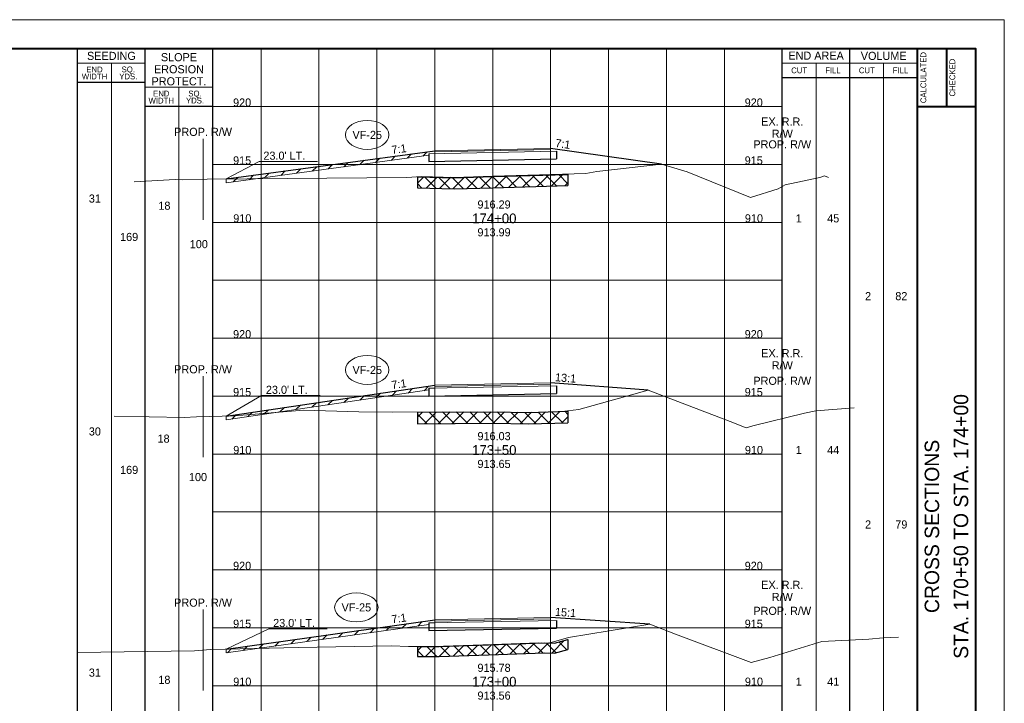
# Paper-space layout 'Layout1' of a CAD drawing. Header units: feet. Extents: x -1084 to 2301, y -843 to 1840.
# Tile 23 of 46: x 75 to 160, y 623 to 682. Entities that reach past the tile are written whole.
import ezdxf
from ezdxf.enums import TextEntityAlignment as Align

# ---------------------------------------------------------------- set-up
doc = ezdxf.new("R2010")
doc.units = ezdxf.units.FT
doc.header["$LTSCALE"] = 10
doc.header["$MEASUREMENT"] = 0
for name, pattern in [('DGN Style 2', [42.257429, 25.354457, -16.902971]), ('DGN Style 3', [59.1604, 42.257429, -16.902971]), ('esmtrrex', [4.75, 0.8, -0.325, -0.325, 0.8, -0.3, 0.8, -0.3, 0.8, -0.3]), ('rowpr', [5.45, 1, -0.225, -0.225, 4])]:
    doc.linetypes.add(name, pattern=pattern)
for name, color, linetype, lineweight in [('DR_P_Erosion_Control', 7, 'Continuous', 13), ('DR_P_Text', 7, 'Continuous', 13), ('PV_P_Text', 7, 'Continuous', 13), ('RW_P_Fee_RW', 193, 'rowpr', 40), ('RW_X_Esmt_RR', 6, 'esmtrrex', 30), ('SH_Border', 7, 'Continuous', 40), ('SH_Data', 7, 'Continuous', 0), ('SH_Major_Grid_Line', 254, 'Continuous', 13), ('SH_Text', 7, 'Continuous', 13), ('TX_P_5', 7, 'Continuous', 13), ('TX_X_5', 7, 'Continuous', 0), ('XS_P_Finished_Grade', 3, 'Continuous', 30), ('XS_P_Pavt_Surface', 251, 'Continuous', 13), ('XS_P_Subgrade', 4, 'Continuous', 30), ('XS_P_Undercut', 230, 'Continuous', 30), ('XS_X_Ground_Line', 3, 'DGN Style 2', 13)]:
    doc.layers.add(name, color=color, linetype=linetype, lineweight=lineweight)
doc.layers.add('SH_Cut_Line', color=7, linetype='DGN Style 3', lineweight=0, plot=False)
doc.layers.add('XS_P_Pavt_Layers', color=251, linetype='Continuous', lineweight=0, transparency=0.5)
doc.styles.add('Font 70-Title', font='font70.shx', dxfattribs={"height": 0.2})
doc.styles.add('Slanted-Normal LS 0.50', font='font31.shx', dxfattribs={"height": 0.14})
doc.styles.add('Slanted-Sub Title', font='font31.shx', dxfattribs={"height": 0.17})
doc.styles.add('Style-font30', font='font30.shx')
doc.styles.add('Style-font31', font='font31.shx')
doc.styles.add('Style-font70', font='font70.shx')

# ---------------------------------------------------------------- blocks, each defined once
blk = doc.blocks.new('XS POINT_104')
at = {"layer": 'RW_X_Esmt_RR', "linetype": 'DGN Style 3', "lineweight": 0}
blk.add_line((0, 3.5), (0, -3.5), dxfattribs=at)
blk = doc.blocks.new('GPKLBL_170')
at = {"layer": 'TX_P_5', "linetype": 'Continuous', "insert": (-0.511, 0.978), "char_height": 0.7, "attachment_point": 1, "rotation": 350.53768, "line_spacing_factor": 0.6, "style": 'Style-font31'}
blk.add_mtext('15:1', dxfattribs=at)
blk = doc.blocks.new('XS POINT_105')
at = {"layer": 'RW_P_Fee_RW', "linetype": 'Continuous', "lineweight": 13}
blk.add_line((0, 3.5), (0, -3.5), dxfattribs=at)
blk = doc.blocks.new('XS POINT_106')
at = {"layer": 'RW_P_Fee_RW', "linetype": 'Continuous', "lineweight": 13}
blk.add_line((0, 3.5), (0, -3.5), dxfattribs=at)
blk = doc.blocks.new('GPKLBL_171')
at = {"layer": 'TX_P_5', "linetype": 'Continuous', "extrusion": (0, 0, -1), "insert": (-0.462, 0.97), "char_height": 0.7, "attachment_point": 3, "text_direction": (-0.986394, 0.164399, 0), "line_spacing_factor": 0.6, "style": 'Style-font31'}
blk.add_mtext('7:1', dxfattribs=at)
blk = doc.blocks.new('XS POINT_107')
at = {"layer": 'RW_X_Esmt_RR', "linetype": 'DGN Style 3', "lineweight": 0}
blk.add_line((0, 3.5), (0, -3.5), dxfattribs=at)
blk = doc.blocks.new('GPKLBL_172')
at = {"layer": 'TX_P_5', "linetype": 'Continuous', "insert": (-0.511, 0.978), "char_height": 0.7, "attachment_point": 1, "rotation": 350.53768, "line_spacing_factor": 0.6, "style": 'Style-font31'}
blk.add_mtext('13:1', dxfattribs=at)
blk = doc.blocks.new('XS POINT_108')
at = {"layer": 'RW_P_Fee_RW', "linetype": 'Continuous', "lineweight": 13}
blk.add_line((0, 3.5), (0, -3.5), dxfattribs=at)
blk = doc.blocks.new('XS POINT_109')
at = {"layer": 'RW_P_Fee_RW', "linetype": 'Continuous', "lineweight": 13}
blk.add_line((0, 3.5), (0, -3.5), dxfattribs=at)
blk = doc.blocks.new('GPKLBL_173')
at = {"layer": 'TX_P_5', "linetype": 'Continuous', "extrusion": (0, 0, -1), "insert": (-0.462, 0.97), "char_height": 0.7, "attachment_point": 3, "text_direction": (-0.986394, 0.164399, 0), "line_spacing_factor": 0.6, "style": 'Style-font31'}
blk.add_mtext('7:1', dxfattribs=at)
blk = doc.blocks.new('XS POINT_110')
at = {"layer": 'RW_X_Esmt_RR', "linetype": 'DGN Style 3', "lineweight": 0}
blk.add_line((0, 3.5), (0, -3.5), dxfattribs=at)
blk = doc.blocks.new('GPKLBL_174')
at = {"layer": 'TX_P_5', "linetype": 'Continuous', "insert": (-0.511, 0.978), "char_height": 0.7, "attachment_point": 1, "rotation": 350.53768, "line_spacing_factor": 0.6, "style": 'Style-font31'}
blk.add_mtext('7:1', dxfattribs=at)
blk = doc.blocks.new('XS POINT_111')
at = {"layer": 'RW_P_Fee_RW', "linetype": 'Continuous', "lineweight": 13}
blk.add_line((0, 3.5), (0, -3.5), dxfattribs=at)
blk = doc.blocks.new('XS POINT_112')
at = {"layer": 'RW_P_Fee_RW', "linetype": 'Continuous', "lineweight": 13}
blk.add_line((0, 3.5), (0, -3.5), dxfattribs=at)
blk = doc.blocks.new('GPKLBL_175')
at = {"layer": 'TX_P_5', "linetype": 'Continuous', "extrusion": (0, 0, -1), "insert": (-0.462, 0.97), "char_height": 0.7, "attachment_point": 3, "text_direction": (-0.986394, 0.164399, 0), "line_spacing_factor": 0.6, "style": 'Style-font31'}
blk.add_mtext('7:1', dxfattribs=at)

psp = doc.layouts.get("Layout1")

# ---------------------------------------------------------------- hatches: boundary and pattern name
at = {"layer": 'DR_P_Erosion_Control'}
h = psp.add_hatch(dxfattribs=at)
h.set_pattern_fill('HATCH', color=256, style=0, pattern_type=2)
h.set_pattern_definition([(45, (108.6279, 670.7251), (-0.589255, 0.589255), [])])
h.paths.add_polyline_path([(110.333, 670.93), (110.832, 670.94), (110.832, 671.086), (110.832, 671.19), (92.833, 668.748), (92.833, 668.418), (110.333, 670.792)])
h = psp.add_hatch(dxfattribs=at)
h.set_pattern_fill('HATCH', color=256, style=0, pattern_type=2)
h.set_pattern_definition([(45, (107.4766, 650.396), (-0.589255, 0.589255), [])])
h.paths.add_polyline_path([(110.333, 650.675), (110.832, 650.685), (110.832, 650.831), (110.832, 650.935), (92.833, 648.282), (92.833, 647.952), (110.333, 650.531)])
h = psp.add_hatch(dxfattribs=at)
h.set_pattern_fill('HATCH', color=256, style=0, pattern_type=2)
h.set_pattern_definition([(45, (99.8876, 630.0903), (-0.589255, 0.589255), [])])
h.paths.add_polyline_path([(110.333, 630.42), (110.832, 630.43), (110.832, 630.576), (110.832, 630.68), (92.833, 628.16), (92.833, 627.83), (110.333, 630.28)])
at = {"layer": 'XS_P_Undercut', "lineweight": 0}
h = psp.add_hatch(dxfattribs=at)
h.set_pattern_fill('CROSSHATCH', color=256, style=0, pattern_type=2)
h.set_pattern_definition([(45, (119.9323, 668.3682), (-0.589255, 0.589255), []), (315, (119.9323, 668.3682), (0.589255, 0.589255), [])])
h.paths.add_polyline_path([(109.333, 668.943), (109.333, 667.977), (112.509, 667.886), (115.832, 667.985), (122.333, 668.178), (122.333, 669.144), (115.832, 668.985), (112.509, 668.886), (109.673, 668.937)])
h = psp.add_hatch(dxfattribs=at)
h.set_pattern_fill('CROSSHATCH', color=256, style=0, pattern_type=2)
h.set_pattern_definition([(45, (120.6666, 647.7216), (-0.589255, 0.589255), []), (315, (120.6666, 647.7216), (0.589255, 0.589255), [])])
h.paths.add_polyline_path([(118.924, 648.594), (115.833, 648.653), (109.333, 648.62), (109.333, 647.62), (115.833, 647.653), (118.924, 647.594), (122.333, 647.696), (122.333, 648.696), (121.79, 648.68)])
h = psp.add_hatch(dxfattribs=at)
h.set_pattern_fill('CROSSHATCH', color=256, style=0, pattern_type=2)
h.set_pattern_definition([(45, (121.1365, 628.01555), (-0.589255, 0.589255), []), (315, (121.1365, 628.01555), (0.589255, 0.589255), [])])
h.paths.add_polyline_path([(119.777, 628.68), (116.335, 628.564), (115.833, 628.547), (111.225, 628.391), (110.722, 628.388), (109.333, 628.381), (109.333, 627.514), (111.225, 627.524), (116.335, 627.697), (120.279, 627.83), (121.178, 627.813), (122.333, 628.132), (122.333, 629), (121.178, 628.681), (120.716, 628.689), (120.675, 628.678), (120.279, 628.685), (120.049, 628.69)])

# ---------------------------------------------------------------- linework, layer by layer
at = {"layer": 'DR_P_Erosion_Control'}
for p, q in [((92.833, 668.418), (110.333, 670.792)), ((92.833, 668.418), (92.833, 668.748)), ((92.833, 647.952), (110.333, 650.531)), ((92.833, 647.952), (92.833, 648.282)), ((92.833, 627.83), (110.333, 630.28)), ((92.833, 627.83), (92.833, 628.16))]:
    psp.add_line(p, q, dxfattribs=at)
at = {"layer": 'DR_P_Erosion_Control', "flags": 128}
for points in [[(110.333, 670.93), (110.832, 670.94), (110.832, 671.086), (110.832, 671.19), (92.833, 668.748), (92.833, 668.418), (110.333, 670.792), (110.333, 670.93)], [(110.333, 650.675), (110.832, 650.685), (110.832, 650.831), (110.832, 650.935), (92.833, 648.282), (92.833, 647.952), (110.333, 650.531), (110.333, 650.675)], [(110.333, 630.42), (110.832, 630.43), (110.832, 630.576), (110.832, 630.68), (92.833, 628.16), (92.833, 627.83), (110.333, 630.28), (110.333, 630.42)]]:
    psp.add_lwpolyline(points, close=True, dxfattribs=at)
at = {"layer": 'DR_P_Text'}
for p, q in [((92.833, 668.748), (95.666, 670.255)), ((95.666, 670.255), (100.715, 670.255)), ((92.833, 648.282), (95.883, 650.042)), ((95.883, 650.042), (100.931, 650.042)), ((92.833, 628.16), (96.508, 629.908)), ((96.508, 629.908), (101.557, 629.908))]:
    psp.add_line(p, q, dxfattribs=at)
at = {"layer": 'DR_P_Text', "color": 7, "linetype": 'Continuous', "lineweight": 13}
for centre in [(105.004, 672.554), (105.004, 652.26), (104.064, 631.76)]:
    psp.add_ellipse(centre, major_axis=(1.875, 0), ratio=0.666667, dxfattribs=at)
at = {"layer": 'SH_Border', "color": 7, "linetype": 'Continuous', "lineweight": 40}
for p, q in [((152.5, 575), (152.5, 680)), ((155, 680), (155, 675)), ((152.5, 675), (157.5, 675))]:
    psp.add_line(p, q, dxfattribs=at)
at = {"layer": 'SH_Border', "color": 7, "linetype": 'Continuous', "lineweight": 40, "flags": 128}
psp.add_lwpolyline([(0, 680), (157.5, 680), (157.5, 575), (0, 575), (0, 680)], close=True, dxfattribs=at)
at = {"layer": 'SH_Cut_Line', "color": 7, "linetype": 'DGN Style 3', "lineweight": 0, "flags": 128}
psp.add_lwpolyline([(-10, 572.5), (160, 572.5), (160, 682.5), (-10, 682.5), (-10, 572.5)], close=True, dxfattribs=at)
at = {"layer": 'SH_Data', "color": 7, "linetype": 'Continuous', "lineweight": 30}
for p, q in [((80, 575), (80, 680)), ((85.832, 575), (85.832, 680)), ((85.832, 575), (85.832, 680)), ((91.665, 575), (91.665, 680)), ((140.833, 575), (140.833, 680)), ((146.667, 575), (146.667, 680)), ((140.833, 677.5), (152.5, 677.5)), ((85.832, 677.083), (80, 677.083)), ((91.665, 675), (85.832, 675))]:
    psp.add_line(p, q, dxfattribs=at)
at = {"layer": 'SH_Data', "color": 7, "linetype": 'Continuous', "lineweight": 0}
for p, q in [((85.832, 678.75), (80, 678.75)), ((140.833, 678.75), (152.5, 678.75)), ((91.665, 676.667), (85.832, 676.667))]:
    psp.add_line(p, q, dxfattribs=at)
at = {"layer": 'SH_Data', "color": 7, "linetype": 'Continuous', "lineweight": 13}
for p, q in [((82.916, 575), (82.916, 678.75)), ((143.75, 575), (143.75, 678.75)), ((149.583, 575), (149.583, 678.75)), ((88.749, 575), (88.749, 676.667))]:
    psp.add_line(p, q, dxfattribs=at)
at = {"layer": 'SH_Major_Grid_Line', "color": 254, "linetype": 'Continuous', "lineweight": 13}
for p, q in [((95.832, 575), (95.832, 680)), ((100.832, 575), (100.832, 680)), ((105.832, 575), (105.832, 680)), ((110.832, 575), (110.832, 680)), ((115.832, 575), (115.832, 680)), ((120.832, 575), (120.832, 680)), ((125.832, 575), (125.832, 680)), ((130.833, 575), (130.833, 680)), ((135.833, 575), (135.833, 680)), ((85.832, 675), (140.833, 675)), ((91.665, 670), (140.833, 670)), ((91.665, 665), (140.833, 665)), ((91.665, 660), (140.833, 660)), ((91.665, 655), (140.833, 655)), ((91.665, 650), (140.833, 650)), ((91.665, 645), (140.833, 645)), ((91.665, 640), (140.833, 640)), ((91.665, 635), (140.833, 635)), ((91.665, 630), (140.833, 630)), ((91.665, 625), (140.833, 625))]:
    psp.add_line(p, q, dxfattribs=at)
at = {"layer": 'XS_P_Finished_Grade'}
for p, q in [((92.833, 668.748), (110.832, 671.19)), ((130.396, 670.025), (120.832, 671.39)), ((129.269, 650.505), (120.832, 651.135)), ((92.833, 648.282), (110.832, 650.935)), ((129.399, 630.303), (120.832, 630.88)), ((92.833, 628.16), (110.832, 630.68))]:
    psp.add_line(p, q, dxfattribs=at)
at = {"layer": 'XS_P_Pavt_Layers', "color": 2, "lineweight": 13}
for p, q in [((110.333, 670.93), (121.333, 671.15)), ((110.832, 671.086), (120.832, 671.286)), ((110.333, 650.675), (121.333, 650.895)), ((110.832, 650.831), (120.832, 651.031)), ((110.832, 630.576), (120.832, 630.776)), ((110.333, 630.42), (121.333, 630.64))]:
    psp.add_line(p, q, dxfattribs=at)
at = {"layer": 'XS_P_Pavt_Surface', "color": 193}
for p, q in [((110.832, 671.19), (120.832, 671.39)), ((110.832, 671.19), (110.832, 670.94)), ((120.832, 671.39), (120.832, 671.14)), ((110.832, 650.935), (120.832, 651.135)), ((120.832, 651.135), (120.832, 650.885)), ((110.832, 650.935), (110.832, 650.685)), ((110.832, 630.68), (120.832, 630.88)), ((120.832, 630.88), (120.832, 630.63)), ((110.832, 630.68), (110.832, 630.43))]:
    psp.add_line(p, q, dxfattribs=at)
at = {"layer": 'XS_P_Subgrade'}
for p, q in [((110.333, 670.93), (110.333, 670.263)), ((121.333, 671.15), (121.333, 670.483)), ((110.333, 670.263), (121.333, 670.483)), ((110.333, 650.675), (110.333, 650.008)), ((121.333, 650.895), (121.333, 650.228)), ((110.333, 650.008), (121.333, 650.228)), ((110.333, 630.42), (110.333, 629.753)), ((110.333, 629.753), (121.333, 629.973)), ((121.333, 630.64), (121.333, 629.973))]:
    psp.add_line(p, q, dxfattribs=at)
at = {"layer": 'XS_P_Undercut'}
for p, q in [((122.333, 669.144), (122.333, 668.178)), ((109.333, 668.943), (109.333, 667.977)), ((109.333, 648.62), (109.333, 647.62)), ((122.333, 648.696), (122.333, 647.696)), ((109.333, 628.381), (109.333, 627.514)), ((122.333, 629), (122.333, 628.132))]:
    psp.add_line(p, q, dxfattribs=at)
at = {"layer": 'XS_P_Undercut', "flags": 128}
for points in [[(109.333, 668.943), (112.509, 668.852), (115.832, 668.951), (122.333, 669.144)], [(109.333, 667.977), (112.509, 667.886), (115.832, 667.985), (122.333, 668.178)], [(109.333, 648.62), (115.833, 648.653), (118.924, 648.594), (122.333, 648.696)], [(109.333, 647.62), (115.833, 647.653), (118.924, 647.594), (122.333, 647.696)], [(109.333, 628.381), (111.225, 628.391), (116.335, 628.564), (120.279, 628.697), (121.178, 628.681), (122.333, 629)], [(109.333, 627.514), (111.225, 627.524), (116.335, 627.697), (120.279, 627.83), (121.178, 627.813), (122.333, 628.132)]]:
    psp.add_lwpolyline(points, dxfattribs=at)
at = {"layer": 'XS_P_Undercut', "lineweight": 0, "flags": 128}
for points in [[(109.333, 668.943), (109.333, 667.977), (112.509, 667.886), (115.832, 667.985), (122.333, 668.178), (122.333, 669.144), (115.832, 668.985), (112.509, 668.886), (109.673, 668.937), (109.333, 668.943)], [(118.924, 648.594), (115.833, 648.653), (109.333, 648.62), (109.333, 647.62), (115.833, 647.653), (118.924, 647.594), (122.333, 647.696), (122.333, 648.696), (121.79, 648.68), (118.924, 648.594)], [(119.777, 628.68), (116.335, 628.564), (115.833, 628.547), (111.225, 628.391), (110.722, 628.388), (109.333, 628.381), (109.333, 627.514), (111.225, 627.524), (116.335, 627.697), (120.279, 627.83), (121.178, 627.813), (122.333, 628.132), (122.333, 629), (121.178, 628.681), (120.716, 628.689), (120.675, 628.678), (120.279, 628.685), (120.049, 628.69), (119.777, 628.68)]]:
    psp.add_lwpolyline(points, close=True, dxfattribs=at)
at = {"layer": 'XS_X_Ground_Line', "flags": 128}
for points in [[(84.887, 668.505), (88.408, 668.693), (89.019, 668.666), (91.196, 668.734), (108.407, 668.876), (109.673, 668.967), (112.509, 668.886), (115.832, 668.985), (123.863, 669.224), (124.813, 669.388), (130.396, 670.025), (132.625, 669.353), (138.102, 667.161), (140.466, 667.905), (141.073, 668.256), (144.072, 668.883), (144.488, 669.008), (144.823, 668.88)], [(83.152, 648.272), (89.211, 648.152), (90.257, 648.209), (93.568, 648.303), (99.491, 648.793), (104.269, 648.63), (107.162, 648.609), (115.833, 648.653), (118.924, 648.594), (121.79, 648.68), (123.272, 648.85), (129.269, 650.505), (136.333, 647.811), (137.728, 647.249), (138.289, 647.425), (142.745, 648.536), (143.722, 648.736), (147.046, 648.983)], [(80, 627.877), (90.089, 628.016), (91.485, 628.131), (99.062, 628.294), (107.103, 628.427), (108.568, 628.377), (110.722, 628.388), (115.832, 628.561), (119.777, 628.695), (120.675, 628.678), (122.383, 629.15), (129.399, 630.303), (131.629, 629.453), (138.139, 627.011), (139.763, 627.429), (144.238, 628.802), (148.297, 629.027), (149.536, 629.12), (150.873, 629.182)]]:
    psp.add_lwpolyline(points, dxfattribs=at)

# ---------------------------------------------------------------- block references
at = {"layer": 'RW_P_Fee_RW', "linetype": 'Continuous', "lineweight": 13}
for name, p in [('XS POINT_111', (90.833, 668.723)), ('XS POINT_112', (140.833, 667.646)), ('XS POINT_108', (90.833, 648.225)), ('XS POINT_109', (140.833, 647.233)), ('XS POINT_105', (90.832, 628.077)), ('XS POINT_106', (140.832, 627.372))]:
    psp.add_blockref(name, p, dxfattribs=at)
at = {"layer": 'RW_X_Esmt_RR', "linetype": 'DGN Style 3', "lineweight": 0}
for name, p in [('XS POINT_110', (140.833, 668.731)), ('XS POINT_107', (140.833, 648.731)), ('XS POINT_104', (140.833, 628.731))]:
    psp.add_blockref(name, p, dxfattribs=at)
at = {"layer": 'TX_P_5', "linetype": 'Continuous', "extrusion": (0, 0, -1)}
for name, p, rotation in [('GPKLBL_175', (-107.85, 670.813), 1.735209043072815), ('GPKLBL_173', (-107.854, 650.523), 1.078565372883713), ('GPKLBL_171', (-107.851, 630.29), 1.493295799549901)]:
    psp.add_blockref(name, p, dxfattribs=dict(at, rotation=rotation))
at = {"layer": 'TX_P_5', "linetype": 'Continuous'}
for name, p, rotation in [('GPKLBL_174', (121.836, 671.247), 1.340879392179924), ('GPKLBL_172', (121.843, 651.06), 5.192256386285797), ('GPKLBL_170', (121.844, 630.812), 5.609424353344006)]:
    psp.add_blockref(name, p, dxfattribs=dict(at, rotation=rotation))

# ---------------------------------------------------------------- texts
at = {"layer": 'DR_P_Text', "color": 7, "lineweight": 13, "style": 'Style-font31'}
for p in [(105.004, 672.554), (105.004, 652.26), (104.064, 631.76)]:
    psp.add_text('VF-25', height=0.7, dxfattribs=at).set_placement(p, align=Align.MIDDLE_CENTER)
at = {"layer": 'DR_P_Text', "char_height": 0.7, "attachment_point": 1, "line_spacing_factor": 0.9, "style": 'Slanted-Normal LS 0.50'}
for insert in [(96.039, 671.11), (96.255, 650.897), (96.881, 630.763)]:
    psp.add_mtext("23.0' LT.", dxfattribs=dict(at, insert=insert))
at = {"layer": 'PV_P_Text', "style": 'Slanted-Normal LS 0.50'}
for s, p in [('916.29', (115.95, 666.196)), ('916.03', (115.95, 646.196)), ('915.78', (115.95, 626.196))]:
    psp.add_text(s, height=0.7, dxfattribs=at).set_placement(p, align=Align.CENTER)
at = {"layer": 'RW_P_Fee_RW', "linetype": 'Continuous', "lineweight": 13, "char_height": 0.7, "attachment_point": 2, "line_spacing_factor": 0.9, "style": 'Style-font31'}
for insert in [(90.833, 673.165), (140.833, 672.088), (90.833, 652.667), (140.833, 651.675), (90.832, 632.519), (140.832, 631.814)]:
    psp.add_mtext('PROP. R/W', dxfattribs=dict(at, insert=insert))
at = {"layer": 'RW_X_Esmt_RR', "linetype": 'Continuous', "lineweight": 0, "char_height": 0.7, "attachment_point": 8, "line_spacing_factor": 0.9, "style": 'Style-font31'}
for insert in [(140.833, 672.298), (140.833, 652.298), (140.833, 632.298)]:
    psp.add_mtext('EX. R.R.\\PR/W', dxfattribs=dict(at, insert=insert))
at = {"layer": 'SH_Data', "color": 7, "linetype": 'Continuous', "lineweight": 13, "style": 'Style-font30'}
for s, p in [('SEEDING', (82.918, 679.375)), ('END AREA', (143.75, 679.397)), ('VOLUME', (149.586, 679.375))]:
    psp.add_text(s, height=0.7, dxfattribs=at).set_placement(p, align=Align.MIDDLE_CENTER)
at = {"layer": 'SH_Data', "color": 7, "linetype": 'Continuous', "lineweight": 0, "style": 'Style-font30'}
for s, p in [('CALCULATED', (152.762, 677.5)), ('CHECKED', (155.262, 677.5))]:
    psp.add_text(s, height=0.5, rotation=90, dxfattribs=at).set_placement(p, align=Align.TOP_CENTER)
for s, p in [('CUT', (142.293, 678.125)), ('FILL', (145.209, 678.125)), ('CUT', (148.127, 678.125)), ('FILL', (151.042, 678.125))]:
    psp.add_text(s, height=0.5, dxfattribs=at).set_placement(p, align=Align.MIDDLE_CENTER)
at = {"layer": 'SH_Data', "style": 'Font 70-Title'}
psp.add_text('STA. 170+50 TO STA. 174+00', height=1.25, rotation=90, dxfattribs=at).set_placement((156.258, 638.75), align=Align.MIDDLE_CENTER)
at = {"layer": 'SH_Data', "color": 7, "linetype": 'Continuous', "lineweight": 0, "style": 'Style-font70'}
psp.add_text('CROSS SECTIONS', height=1.25, rotation=90, dxfattribs=at).set_placement((153.75, 638.75), align=Align.MIDDLE_CENTER)
at = {"layer": 'SH_Data', "color": 7, "linetype": 'Continuous', "lineweight": 13, "insert": (88.749, 678.217), "char_height": 0.7, "attachment_point": 5, "line_spacing_factor": 0.892896, "style": 'Style-font30'}
psp.add_mtext('SLOPE\\PEROSION\\PPROTECT.', dxfattribs=at)
at = {"layer": 'SH_Data', "color": 7, "linetype": 'Continuous', "lineweight": 0, "char_height": 0.7, "attachment_point": 5, "line_spacing_factor": 0.728571, "style": 'Style-font30'}
for s, insert in [('\\H0.714286x;END\\PWIDTH', (81.458, 677.9)), ('\\H0.714286x;SQ.\\PYDS.', (84.374, 677.9)), ('\\H0.714286x;END\\PWIDTH', (87.22, 675.817)), ('\\H0.714286x;SQ.\\PYDS.', (90.136, 675.817))]:
    psp.add_mtext(s, dxfattribs=dict(at, insert=insert))
at = {"layer": 'SH_Text', "style": 'Style-font31'}
for s, p in [('920', (94.202, 675)), ('920', (138.369, 675)), ('915', (94.202, 670)), ('915', (138.369, 670)), ('31', (81.489, 666.71)), ('18', (87.492, 666.091)), ('910', (94.218, 665)), ('910', (138.386, 665)), ('1', (142.256, 665)), ('45', (145.232, 665)), ('169', (84.448, 663.393)), ('100', (90.463, 662.774)), ('2', (148.239, 658.282)), ('82', (151.111, 658.282)), ('920', (94.202, 655)), ('920', (138.369, 655)), ('915', (94.202, 650)), ('915', (138.369, 650)), ('30', (81.489, 646.599)), ('18', (87.421, 645.98)), ('910', (94.218, 645)), ('910', (138.386, 645)), ('1', (142.256, 645)), ('44', (145.232, 645)), ('169', (84.448, 643.282)), ('100', (90.391, 642.663)), ('2', (148.239, 638.571)), ('79', (151.111, 638.571)), ('920', (94.202, 635)), ('920', (138.369, 635)), ('915', (94.202, 630)), ('915', (138.369, 630)), ('31', (81.489, 625.778)), ('18', (87.492, 625.159)), ('910', (94.218, 625)), ('910', (138.386, 625)), ('1', (142.256, 625)), ('41', (145.232, 625))]:
    psp.add_text(s, height=0.7, dxfattribs=at).set_placement(p, align=Align.CENTER)
at = {"layer": 'TX_P_5', "style": 'Slanted-Sub Title'}
for s, p in [('174+00', (115.974, 665.346)), ('173+50', (115.974, 645.346)), ('173+00', (115.974, 625.346))]:
    psp.add_text(s, height=0.85, dxfattribs=at).set_placement(p, align=Align.MIDDLE_CENTER)
at = {"layer": 'TX_X_5', "linetype": 'Continuous', "style": 'Style-font31'}
for s, p in [('913.99', (115.95, 664.496)), ('913.65', (115.95, 644.496)), ('913.56', (115.95, 624.496))]:
    psp.add_text(s, height=0.7, dxfattribs=at).set_placement(p, align=Align.TOP_CENTER)

doc.saveas('drawing.dxf')
